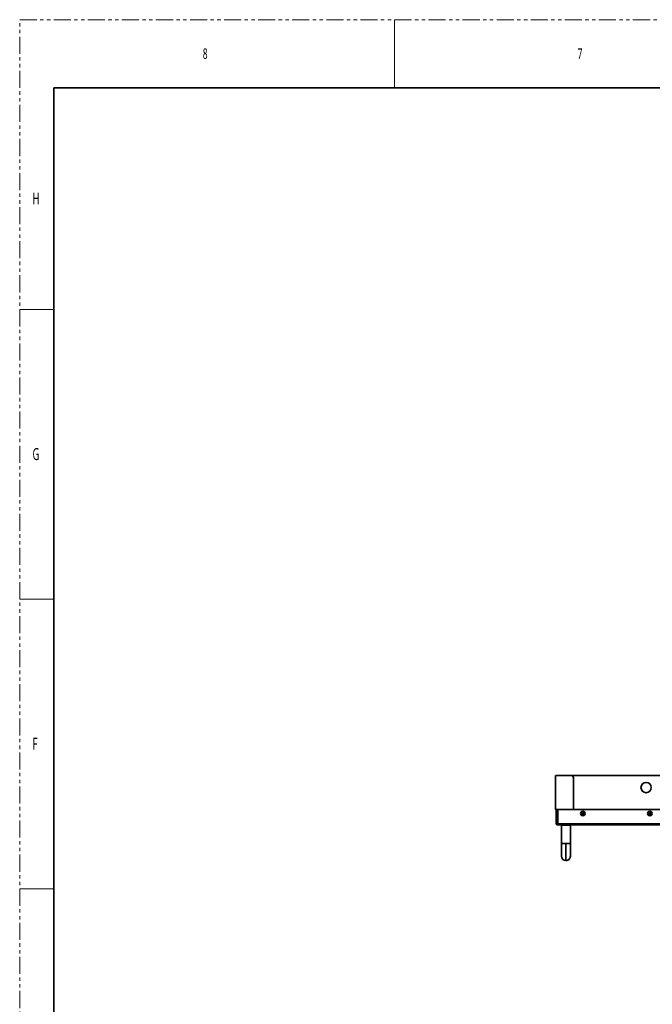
# Model space of a CAD drawing. Header units: millimetres. Extents: x 2 to 1120, y -2 to 861.
# Tile 79 of 226: x 2 to 238, y 494 to 861. Entities that reach past the tile are written whole.
import ezdxf

# ---------------------------------------------------------------- set-up
doc = ezdxf.new("R2010")
doc.units = ezdxf.units.MM
doc.linetypes.add('PHANTOM', pattern=[12.7, 6.35, -1.27, 1.27, -1.27, 1.27, -1.27])
doc.styles.add('SLDTEXTSTYLE1', font='meiryo.ttc', dxfattribs={"width": 0.6})

msp = doc.modelspace()

# ---------------------------------------------------------------- linework, layer by layer
at = {"color": 7, "linetype": 'PHANTOM', "lineweight": 18}
for p, q in [((2.3854, -2.242), (2.3854, 861.358)), ((2.3854, 861.358), (1119.9854, 861.358))]:
    msp.add_line(p, q, dxfattribs=at)
at = {"color": 7, "linetype": 'Continuous', "lineweight": 18}
for p, q in [((142.0854, 861.358), (142.0854, 835.958)), ((2.3854, 753.408), (15.0854, 753.408)), ((2.3854, 645.458), (15.0854, 645.458)), ((2.3854, 537.508), (15.0854, 537.508))]:
    msp.add_line(p, q, dxfattribs=at)
at = {"color": 7, "linetype": 'Continuous', "lineweight": 35}
for p, q in [((15.0854, 835.958), (15.0854, 23.158)), ((15.0854, 835.958), (1107.2854, 835.958)), ((202.2261, 579.6926), (202.2261, 579.7426)), ((605.6294, 579.7426), (202.2261, 579.7426)), ((202.1094, 579.576), (202.1094, 579.676)), ((202.1094, 579.676), (202.1361, 579.676)), ((202.1094, 579.576), (202.1094, 567.3093)), ((202.1361, 579.576), (202.1361, 579.676)), ((202.1594, 579.676), (202.1361, 579.676)), ((202.2359, 579.676), (202.1364, 579.5765)), ((202.1364, 579.5765), (202.1364, 567.3093)), ((202.1594, 579.5995), (202.1594, 579.676)), ((605.6294, 579.6926), (202.2261, 579.6926)), ((208.4692, 579.6093), (202.2359, 579.676)), ((207.2277, 579.676), (207.2277, 579.6226)), ((600.6277, 579.676), (207.2277, 579.676)), ((208.8025, 579.0093), (208.4692, 579.6093)), ((208.8025, 567.0426), (208.8025, 579.0093)), ((202.1361, 567.3093), (202.1094, 567.3093)), ((202.1361, 567.0426), (202.1094, 567.0426)), ((202.1627, 567.016), (202.1627, 566.9893)), ((202.3208, 567.016), (202.1627, 567.016)), ((202.3208, 566.9893), (202.1627, 566.9893)), ((202.3208, 567.016), (202.3208, 566.9893)), ((202.5639, 567.016), (202.3208, 567.016)), ((202.5749, 566.9893), (202.3208, 566.9893)), ((202.3791, 567.0193), (202.5631, 567.0193)), ((202.4011, 561.6426), (202.4011, 566.9893)), ((202.5575, 567.0426), (208.8025, 567.0426)), ((208.8025, 566.9893), (202.5749, 566.9893)), ((202.7344, 561.6426), (202.7344, 566.9893)), ((202.9701, 566.276), (202.8344, 566.276)), ((202.9701, 561.6426), (202.9701, 566.9893)), ((208.8025, 566.9893), (208.8025, 567.0426)), ((208.8025, 567.0426), (381.3627, 567.0426)), ((208.8025, 566.996), (381.3611, 566.996)), ((212.6598, 565.376), (211.8823, 565.376)), ((212.6452, 565.7093), (211.8969, 565.7093)), ((237.6598, 565.376), (236.8823, 565.376)), ((237.6452, 565.7093), (236.8969, 565.7093)), ((202.7344, 561.6426), (202.4011, 561.6426)), ((202.7344, 561.6426), (202.7344, 561.3093)), ((202.7344, 561.6426), (202.9701, 561.6426)), ((202.8344, 564.776), (202.9701, 564.776)), ((604.9053, 561.6426), (202.9701, 561.6426)), ((202.7344, 561.3093), (605.1411, 561.3093)), ((204.4677, 561.3093), (204.3011, 561.1426)), ((204.3011, 561.1426), (204.3011, 554.3093)), ((204.3011, 561.1426), (205.9677, 561.1426)), ((205.9677, 561.1426), (207.6344, 561.1426)), ((207.6344, 561.1426), (207.4677, 561.3093)), ((207.6344, 554.3093), (207.6344, 561.1426)), ((205.9677, 554.3093), (205.9677, 547.976))]:
    msp.add_line(p, q, dxfattribs=at)
at = {"color": 8, "linetype": 'Continuous', "lineweight": 35}
for p, q in [((202.8344, 566.276), (202.8344, 564.776)), ((205.9677, 554.3093), (204.3011, 554.3093)), ((207.6344, 554.3093), (205.9677, 554.3093))]:
    msp.add_line(p, q, dxfattribs=at)
at = {"color": 7, "linetype": 'Continuous', "lineweight": 35}
for centre, radius in [((235.8611, 575.2093), 1.9167), ((212.2711, 565.526), 0.85), ((212.2711, 565.526), 0.4167), ((237.2711, 565.526), 0.85), ((237.2711, 565.526), 0.4167)]:
    msp.add_circle(centre, radius, dxfattribs=at)
for centre, radius, start, end in [((202.1359, 566.8426), 0.4667, 25.376934, 89.935714), ((202.6777, 567.4426), 0.4, 205.02346, 250.806478), ((202.8344, 566.376), 0.1, 180, 270), ((202.8344, 564.676), 0.1, 90, 180), ((205.9677, 549.6426), 1.6667, 180.018976, 270), ((205.9677, 549.6426), 1.6667, 270, 0.018976)]:
    msp.add_arc(centre, radius, start, end, dxfattribs=at)
for points in [[(202.1364, 579.5765), (202.1328, 579.5764), (202.1258, 579.5764), (202.1168, 579.5762), (202.1106, 579.5761), (202.1098, 579.576), (202.1094, 579.576)], [(202.1364, 579.5765), (202.1363, 579.5764), (202.1363, 579.5764), (202.1361, 579.5762), (202.1361, 579.5761), (202.1361, 579.576), (202.1361, 579.576)], [(202.1094, 567.3093), (202.1098, 567.3093), (202.1106, 567.3093), (202.1168, 567.3093), (202.1258, 567.3093), (202.1328, 567.3093), (202.1364, 567.3093)], [(202.1094, 567.0426), (202.1094, 567.0808), (202.1094, 567.157), (202.1094, 567.2417), (202.1094, 567.2986), (202.1094, 567.3057), (202.1094, 567.3093)], [(202.1361, 567.0426), (202.1361, 567.0808), (202.1361, 567.157), (202.1361, 567.2417), (202.1361, 567.2986), (202.1361, 567.3057), (202.1361, 567.3093)], [(202.1594, 567.0426), (202.1597, 567.0396), (202.1604, 567.0335), (202.1658, 567.0257), (202.1735, 567.0203), (202.1797, 567.0196), (202.1827, 567.0193)], [(207.2277, 567.016), (207.2277, 567.0164), (207.2277, 567.0172), (207.2277, 567.0233), (207.2277, 567.0321), (207.2277, 567.0391), (207.2277, 567.0426)], [(202.7344, 561.3093), (202.6907, 561.3143), (202.6033, 561.3243), (202.4932, 561.4014), (202.4161, 561.5116), (202.4061, 561.5989), (202.4011, 561.6426)], [(202.9701, 561.6426), (202.9504, 561.5989), (202.9112, 561.5116), (202.8522, 561.4014), (202.7933, 561.3243), (202.754, 561.3143), (202.7344, 561.3093)]]:
    msp.add_open_spline(points, degree=3, dxfattribs=at)
for points, knots in [([(202.1627, 566.9893), (202.1556, 566.9901), (202.1415, 566.9918), (202.1238, 567.0043), (202.1117, 567.0219), (202.1102, 567.0357), (202.1094, 567.0426)], [0, 0, 0, 0, 0.2526915, 0.50355802, 0.75264528, 1, 1, 1, 1]), ([(202.1361, 567.3093), (202.1361, 567.3093), (202.1361, 567.3093), (202.1361, 567.3093), (202.1361, 567.3093), (202.1362, 567.3093), (202.1363, 567.3093), (202.1363, 567.3093), (202.1364, 567.3093)], [0, 0, 0, 0, 0.27317731, 0.38987871, 0.5, 0.61012129, 0.72682269, 1, 1, 1, 1]), ([(202.1627, 567.016), (202.1592, 567.0164), (202.1521, 567.0172), (202.1433, 567.0235), (202.1372, 567.0323), (202.1364, 567.0392), (202.1361, 567.0426)], [0, 0, 0, 0, 0.24999052, 0.49988877, 0.74984266, 1, 1, 1, 1]), ([(202.5575, 567.0426), (202.5589, 567.0365), (202.5618, 567.0242), (202.5658, 567.0079), (202.5696, 566.9958), (202.5726, 566.99), (202.5743, 566.9895), (202.5749, 566.9893)], [0, 0, 0, 0, 0.22138204, 0.44265043, 0.6626918, 0.88160862, 1, 1, 1, 1]), ([(202.5749, 567.016), (202.5736, 567.0164), (202.571, 567.0172), (202.5668, 567.0235), (202.5623, 567.0323), (202.5591, 567.0392), (202.5575, 567.0426)], [0, 0, 0, 0, 0.24999062, 0.49988891, 0.74984276, 1, 1, 1, 1]), ([(204.3011, 554.3093), (204.3011, 554.1201), (204.3011, 553.7054), (204.3011, 553.0378), (204.3011, 552.2921), (204.3011, 551.5114), (204.3011, 550.7645), (204.3011, 550.1478), (204.3011, 549.7241), (204.3011, 549.6698), (204.3011, 549.6426)], [0, 0, 0, 0, 0.0775187, 0.16993381, 0.27798505, 0.40159883, 0.53940162, 0.68835583, 0.84378928, 1, 1, 1, 1]), ([(207.6344, 549.6426), (207.6344, 549.6614), (207.6344, 549.6995), (207.6344, 550.0093), (207.6344, 550.4992), (207.6344, 551.1539), (207.6344, 551.9152), (207.6344, 552.7246), (207.6344, 553.5281), (207.6344, 554.0567), (207.6344, 554.3093)], [0, 0, 0, 0, 0.12967237, 0.26373412, 0.3991918, 0.53285586, 0.66176487, 0.78353816, 0.89656274, 1, 1, 1, 1])]:
    msp.add_open_spline(points, degree=3, knots=knots, dxfattribs=at)

# ---------------------------------------------------------------- texts
at = {"color": 7, "linetype": 'Continuous', "lineweight": 0, "attachment_point": 1, "style": 'SLDTEXTSTYLE1'}
for s, insert, char_height in [('8', (70.6479, 850.6872), 3.9688), ('7', (210.3479, 850.6872), 3.9688), ('H', (7.1797, 796.9557), 4.445), ('G', (7.1797, 701.7057), 4.445), ('F', (7.1797, 593.7557), 4.445)]:
    msp.add_mtext(s, dxfattribs=dict(at, insert=insert, char_height=char_height))

doc.saveas('drawing.dxf')
